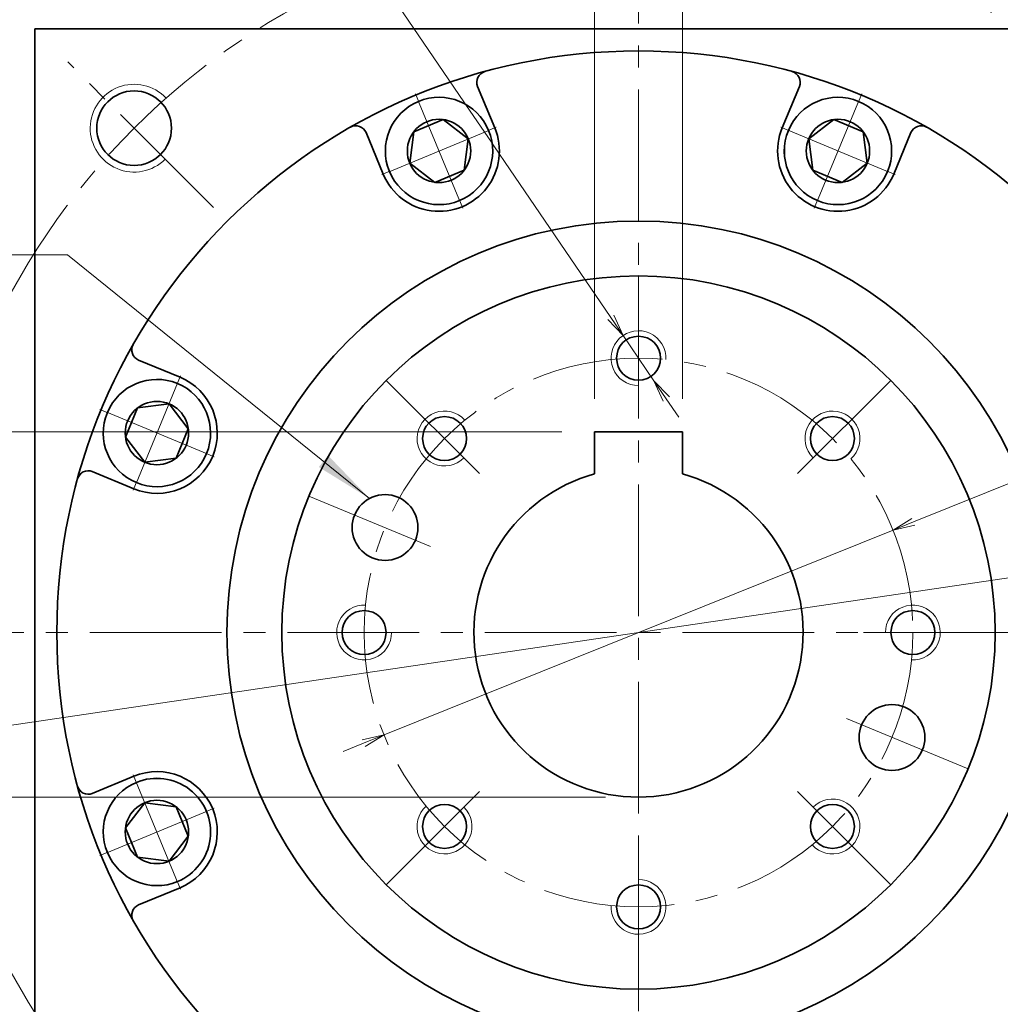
# Model space of a CAD drawing. Header units: millimetres. Extents: x -4 to 761, y -10 to 528.
# Tile 7 of 9: x 393 to 482, y 368 to 457. Entities that reach past the tile are written whole.
import ezdxf

# ---------------------------------------------------------------- set-up
doc = ezdxf.new("R2010")
doc.units = ezdxf.units.MM
doc.set_wipeout_variables(frame=1)
doc.linetypes.add('点画线', pattern=[18, 12, -2, 2, -2])
for name, color, linetype, lineweight in [('中心线层', 1, '点画线', 18), ('尺寸线层', 3, 'Continuous', 18), ('粗实线层', 7, 'Continuous', 35)]:
    doc.layers.add(name, color=color, linetype=linetype, lineweight=lineweight)
doc.styles.add('宋体', font='SimSun.ttf', dxfattribs={"width": 0.8})
doc.styles.add('标准', font='txt', dxfattribs={"width": 0.667})
doc.dimstyles.new('A水平标注$0', dxfattribs={"dimtxt": 3.5, "dimasz": 2, "dimexe": 1.5, "dimexo": 3, "dimgap": 1.1, "dimtad": 1, "dimtoh": 1, "dimdec": 4, "dimdsep": 46, "dimtxsty": '宋体', "dimblk": 'OPEN', "dimcen": 3, "dimclrd": 3, "dimclre": 3, "dimclrt": 6, "dimadec": 0, "dimazin": 0, "dimtm": 1e-09, "dimtfac": 1, "dimtdec": 4, "dimtix": 1, "dimtmove": 0, "dimatfit": 3, "dimldrblk": 'OPEN', "dimfxl": 0, "dimlwd": 13, "dimlwe": 13, "dimarcsym": 0})
doc.dimstyles.new('D直径标注φ25', dxfattribs={"dimtxt": 3.5, "dimasz": 2, "dimexe": 1, "dimexo": 3, "dimtad": 1, "dimtoh": 1, "dimdec": 1, "dimdsep": 46, "dimtxsty": '宋体', "dimblk": 'OPEN', "dimcen": 3, "dimclrd": 3, "dimclre": 3, "dimclrt": 130, "dimadec": 0, "dimazin": 0, "dimtm": 1e-09, "dimtfac": 1, "dimtdec": 1, "dimtmove": 0, "dimatfit": 0, "dimldrblk": 'OPEN', "dimfxl": 0, "dimlwd": 13, "dimlwe": 13, "dimarcsym": 0})
doc.dimstyles.new('螺孔(M8-7H)', dxfattribs={"dimtxt": 3.5, "dimasz": 2, "dimexe": 1.25, "dimexo": 3, "dimtad": 1, "dimtoh": 1, "dimdec": 4, "dimdsep": 46, "dimtxsty": '宋体', "dimblk": 'OPEN', "dimcen": 3, "dimclrd": 3, "dimclre": 3, "dimclrt": 2, "dimadec": 0, "dimazin": 0, "dimtm": 1e-09, "dimtfac": 1, "dimtdec": 4, "dimtmove": 0, "dimatfit": 3, "dimldrblk": 'OPEN', "dimfxl": 0, "dimlwd": 9, "dimlwe": 9, "dimarcsym": 0})

# ---------------------------------------------------------------- blocks, each defined once
blk = doc.blocks.new('_Open')
at = {"color": 0, "linetype": 'ByBlock', "lineweight": -2}
for p, q in [((-1, 0.167), (0, 0)), ((-1, -0.167), (0, 0)), ((0, 0), (-1, 0))]:
    blk.add_line(p, q, dxfattribs=at)
blk = doc.blocks.new('*D20')
at = {"layer": 'Defpoints', "color": 0, "transparency": 16777216}
for p in [(503.96, 480.064), (393.96, 456.565), (503.96, 456.565)]:
    blk.add_point(p, dxfattribs=at)
at = {"layer": '尺寸线层', "color": 3, "lineweight": 13, "transparency": 16777216}
for p, q in [((393.96, 459.565), (393.96, 481.564)), ((503.96, 459.565), (503.96, 481.564)), ((395.96, 480.064), (501.96, 480.064))]:
    blk.add_line(p, q, dxfattribs=at)
at = {"layer": '尺寸线层', "color": 3, "lineweight": 13, "transparency": 16777216, "xscale": 2, "yscale": 2, "zscale": 2, "rotation": 180}
blk.add_blockref('_Open', (393.96, 480.064), dxfattribs=at)
at = {"layer": '尺寸线层', "color": 3, "lineweight": 13, "transparency": 16777216, "xscale": 2, "yscale": 2, "zscale": 2}
blk.add_blockref('_Open', (503.96, 480.064), dxfattribs=at)
at = {"layer": '尺寸线层', "color": 6, "transparency": 16777216, "insert": (448.96, 484.486), "char_height": 7, "attachment_point": 5, "style": '宋体', "bg_fill": 3, "box_fill_scale": 1.1, "bg_fill_color": 257, "bg_fill_transparency": 0}
blk.add_mtext('110', dxfattribs=at)
blk = doc.blocks.new('*D21')
at = {"layer": 'Defpoints', "color": 0, "transparency": 16777216}
for p in [(366.877, 456.565), (393.96, 456.565), (393.96, 346.565)]:
    blk.add_point(p, dxfattribs=at)
at = {"layer": '尺寸线层', "color": 3, "lineweight": 13, "transparency": 16777216}
for p, q in [((390.96, 456.565), (365.377, 456.565)), ((366.877, 348.565), (366.877, 454.565)), ((390.96, 346.565), (365.377, 346.565))]:
    blk.add_line(p, q, dxfattribs=at)
at = {"layer": '尺寸线层', "color": 3, "lineweight": 13, "transparency": 16777216, "xscale": 2, "yscale": 2, "zscale": 2}
for p, rotation in [((366.877, 456.565), 90), ((366.877, 346.565), 270)]:
    blk.add_blockref('_Open', p, dxfattribs=dict(at, rotation=rotation))
at = {"layer": '尺寸线层', "color": 6, "transparency": 16777216, "insert": (362.456, 401.565), "char_height": 7, "attachment_point": 5, "rotation": 90, "style": '宋体', "bg_fill": 3, "box_fill_scale": 1.1, "bg_fill_color": 257, "bg_fill_transparency": 0}
blk.add_mtext('110', dxfattribs=at)
blk = doc.blocks.new('*X6')
at = {"layer": '尺寸线层', "linetype": 'Continuous'}
blk.add_hatch(color=0, dxfattribs=at).paths.add_polyline_path([(32.871, -22.213), (28.245, -19.347), (29.093, -18.297)], flags=0)
at = {"layer": '尺寸线层', "color": 0}
for p, q in [((0, 0), (-20.553, 0)), ((5.347, 0), (0, 0)), ((0, 0), (0, 0))]:
    blk.add_line(p, q, dxfattribs=at)
at = {"layer": '尺寸线层', "color": 0, "linetype": 'Continuous'}
blk.add_line((32.871, -22.213), (5.347, 0), dxfattribs=at)
at = {"layer": '尺寸线层', "color": 0, "insert": (-2.7, 1.08), "char_height": 5.4, "width": 35.70649, "attachment_point": 9, "line_spacing_factor": 1.15057, "style": '标准'}
blk.add_mtext('\\T1.1;2-%%C6H7', dxfattribs=at)
blk = doc.blocks.new('*D22')
at = {"layer": 'Defpoints', "color": 0, "transparency": 16777216}
for p in [(513.262, 411.062), (384.657, 392.068)]:
    blk.add_point(p, dxfattribs=at)
at = {"layer": '尺寸线层', "color": 3, "lineweight": 13, "transparency": 16777216}
for p, q in [((524.592, 412.735), (515.241, 411.354)), ((543.268, 412.735), (524.592, 412.735)), ((384.657, 392.068), (513.262, 411.062)), ((382.679, 391.775), (380.7, 391.483))]:
    blk.add_line(p, q, dxfattribs=at)
at = {"layer": '尺寸线层', "color": 3, "lineweight": 13, "transparency": 16777216, "xscale": 2, "yscale": 2, "zscale": 2}
for p, rotation in [((513.262, 411.062), 188.4014723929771), ((384.657, 392.068), 8.40147239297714)]:
    blk.add_blockref('_Open', p, dxfattribs=dict(at, rotation=rotation))
at = {"layer": '尺寸线层', "color": 130, "transparency": 16777216, "insert": (534.43, 417.392), "char_height": 7, "attachment_point": 5, "style": '宋体', "bg_fill": 3, "box_fill_scale": 1.1, "bg_fill_color": 257, "bg_fill_transparency": 0}
blk.add_mtext('φ130', dxfattribs=at)
blk = doc.blocks.new('*X7')
at = {"layer": '中心线层', "linetype": '点画线', "lineweight": 18}
for p, q in [((0, -5.64), (0, 5.64)), ((-5.64, 0), (5.64, 0))]:
    blk.add_line(p, q, dxfattribs=at)
at = {"layer": '粗实线层'}
for p, q in [((-2.887, 0), (-1.443, 2.5)), ((-1.443, 2.5), (1.443, 2.5)), ((2.887, 0), (1.443, 2.5)), ((2.887, 0), (1.443, 2.5)), ((-2.887, 0), (-1.443, -2.5)), ((2.887, 0), (1.443, -2.5)), ((-1.443, -2.5), (1.443, -2.5))]:
    blk.add_line(p, q, dxfattribs=at)
blk.add_circle((0, 0), 2.887, dxfattribs=at)
for start, end in [(0, 180), (180, 360)]:
    blk.add_arc((0, 0), 4.89, start, end, dxfattribs=at)
blk = doc.blocks.new('*D25')
at = {"layer": 'Defpoints', "color": 0, "transparency": 16777216}
for p in [(472.151, 410.901), (425.769, 392.228)]:
    blk.add_point(p, dxfattribs=at)
at = {"layer": '尺寸线层', "color": 3, "lineweight": 13, "transparency": 16777216}
for p, q in [((518.785, 429.676), (474.006, 411.648)), ((533.456, 429.676), (518.785, 429.676)), ((425.769, 392.228), (472.151, 410.901)), ((423.913, 391.481), (422.058, 390.734))]:
    blk.add_line(p, q, dxfattribs=at)
at = {"layer": '尺寸线层', "color": 3, "lineweight": 13, "transparency": 16777216, "xscale": 2, "yscale": 2, "zscale": 2}
for p, rotation in [((472.151, 410.901), 201.9294855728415), ((425.769, 392.228), 21.92948557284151)]:
    blk.add_blockref('_Open', p, dxfattribs=dict(at, rotation=rotation))
at = {"layer": '尺寸线层', "color": 130, "transparency": 16777216, "insert": (526.621, 434.332), "char_height": 7, "attachment_point": 5, "style": '宋体', "bg_fill": 3, "box_fill_scale": 1.1, "bg_fill_color": 257, "bg_fill_transparency": 0}
blk.add_mtext('φ50', dxfattribs=at)
blk = doc.blocks.new('*D26')
at = {"layer": 'Defpoints', "color": 0, "transparency": 16777216}
for p in [(444.96, 469.25), (444.96, 419.865), (452.96, 419.865)]:
    blk.add_point(p, dxfattribs=at)
at = {"layer": '尺寸线层', "color": 3, "lineweight": 13, "transparency": 16777216}
for p, q in [((444.96, 422.865), (444.96, 470.75)), ((452.96, 422.865), (452.96, 470.75)), ((442.96, 469.25), (440.96, 469.25)), ((452.96, 469.25), (444.96, 469.25)), ((454.96, 469.25), (456.96, 469.25))]:
    blk.add_line(p, q, dxfattribs=at)
at = {"layer": '尺寸线层', "color": 3, "lineweight": 13, "transparency": 16777216, "xscale": 2, "yscale": 2, "zscale": 2}
blk.add_blockref('_Open', (444.96, 469.25), dxfattribs=at)
at = {"layer": '尺寸线层', "color": 3, "lineweight": 13, "transparency": 16777216, "xscale": 2, "yscale": 2, "zscale": 2, "rotation": 180}
blk.add_blockref('_Open', (452.96, 469.25), dxfattribs=at)
at = {"layer": '尺寸线层', "color": 6, "transparency": 16777216, "insert": (448.96, 474.024), "char_height": 7, "attachment_point": 5, "style": '宋体', "bg_fill": 3, "box_fill_scale": 1.1, "bg_fill_color": 257, "bg_fill_transparency": 0}
blk.add_mtext('\\A1;8{\\H1x;%%P0.011}', dxfattribs=at)
blk = doc.blocks.new('*D27')
at = {"layer": 'Defpoints', "color": 0, "transparency": 16777216}
for p in [(444.96, 419.865), (378.988, 386.565), (448.96, 386.565)]:
    blk.add_point(p, dxfattribs=at)
at = {"layer": '尺寸线层', "color": 3, "lineweight": 13, "transparency": 16777216}
for p, q in [((441.96, 419.865), (377.488, 419.865)), ((378.988, 417.865), (378.988, 388.565)), ((445.96, 386.565), (377.488, 386.565))]:
    blk.add_line(p, q, dxfattribs=at)
at = {"layer": '尺寸线层', "color": 3, "lineweight": 13, "transparency": 16777216, "xscale": 2, "yscale": 2, "zscale": 2}
for p, rotation in [((378.988, 419.865), 90), ((378.988, 386.565), 270)]:
    blk.add_blockref('_Open', p, dxfattribs=dict(at, rotation=rotation))
at = {"layer": '尺寸线层', "color": 6, "transparency": 16777216, "insert": (374.566, 403.215), "char_height": 7, "attachment_point": 5, "rotation": 90, "style": '宋体', "bg_fill": 3, "box_fill_scale": 1.1, "bg_fill_color": 257, "bg_fill_transparency": 0}
blk.add_mtext('33.3', dxfattribs=at)
blk = doc.blocks.new('*D32')
at = {"color": 3, "lineweight": 9, "transparency": 16777216}
for p, q in [((390.001, 468.577), (420.335, 468.577)), ((420.335, 468.577), (446.426, 430.284)), ((450.367, 424.499), (447.552, 428.631)), ((451.494, 422.846), (452.62, 421.193))]:
    blk.add_line(p, q, dxfattribs=at)
at = {"layer": 'Defpoints', "color": 0, "transparency": 16777216}
for p in [(447.552, 428.631), (450.367, 424.499)]:
    blk.add_point(p, dxfattribs=at)
at = {"color": 3, "lineweight": 9, "transparency": 16777216, "xscale": 2, "yscale": 2, "zscale": 2}
for p, rotation in [((447.552, 428.631), 304.2684397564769), ((450.367, 424.499), 124.2684397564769)]:
    blk.add_blockref('_Open', p, dxfattribs=dict(at, rotation=rotation))
at = {"color": 2, "transparency": 16777216, "insert": (404.668, 473.15), "char_height": 7, "attachment_point": 5, "style": '宋体', "bg_fill": 3, "box_fill_scale": 1.1, "bg_fill_color": 257, "bg_fill_transparency": 0}
blk.add_mtext('8-M5{\\famgdt|b0|i0|c0|p0;x}{12}', dxfattribs=at)

msp = doc.modelspace()

# ---------------------------------------------------------------- linework, layer by layer
at = {"layer": '中心线层'}
for p, q in [((448.95979, 331.06476), (448.95979, 469.56476)), ((410.23978, 440.28477), (396.96364, 453.56091)), ((448.95979, 434.06476), (448.95979, 420.37977)), ((425.97882, 424.54573), (435.65557, 414.86898)), ((471.94076, 424.54573), (462.26402, 414.86898)), ((418.93371, 414.00197), (431.57698, 408.76495)), ((380.95979, 401.56476), (516.95979, 401.56476)), ((481.45979, 401.56476), (467.77481, 401.56476)), ((478.98588, 389.12754), (466.3426, 394.36456)), ((425.97882, 378.58379), (435.65557, 388.26053)), ((471.94076, 378.58379), (462.26402, 388.26053)), ((448.95979, 369.06476), (448.95979, 382.74974))]:
    msp.add_line(p, q, dxfattribs=at)
for radius in [65, 25]:
    msp.add_circle((448.95979, 401.56476), radius, dxfattribs=at)
at = {"layer": '粗实线层'}
for p, q in [((393.95979, 346.56476), (393.95979, 456.56476)), ((393.95979, 456.56476), (503.95979, 456.56476)), ((435.86367, 447.55379), (434.29767, 451.33445)), ((462.05592, 447.55379), (463.62192, 451.33445)), ((425.70099, 443.34427), (424.13499, 447.12493)), ((472.21859, 443.34427), (473.78459, 447.12493)), ((407.18027, 424.82356), (403.39962, 426.38955)), ((402.97076, 388.46863), (399.1901, 386.90263)), ((407.18027, 378.30596), (403.39962, 376.73996))]:
    msp.add_line(p, q, dxfattribs=at)
for centre, radius in [((448.95979, 401.56476), 53), ((402.99785, 447.5267), 3.4), ((448.95979, 401.56476), 37.5), ((448.95979, 401.56476), 32.5), ((448.95979, 426.56476), 2), ((431.28212, 419.24243), 2), ((466.63746, 419.24243), 2), ((423.95979, 401.56476), 2), ((473.95979, 401.56476), 2), ((431.28212, 383.88709), 2), ((466.63746, 383.88709), 2), ((448.95979, 376.56476), 2)]:
    msp.add_circle(centre, radius, dxfattribs=at)
at = {"layer": '粗实线层', "color": 4}
for centre in [(425.8628, 411.13184), (472.05678, 391.99767)]:
    msp.add_circle(centre, 3, dxfattribs=at)
at = {"layer": '粗实线层'}
for centre, radius, start, end in [((435.22155, 451.71713), 1, 105.3191645, 202.5000344), ((462.69804, 451.71713), 1, 337.4999656, 74.6808355), ((423.21111, 446.74225), 1, 22.4999656, 119.6808355), ((430.78233, 445.44903), 5.5, 202.5, 22.5), ((467.13726, 445.44903), 5.5, 157.5, 337.5), ((474.70847, 446.74225), 1, 60.3191645, 157.5000344), ((403.7823, 427.31343), 1, 150.3191645, 247.5000344), ((405.07551, 383.38729), 5.5, 292.5, 112.5), ((398.80742, 387.82651), 1, 195.3191645, 292.5000344), ((403.7823, 375.81608), 1, 112.4999656, 209.6808355)]:
    msp.add_arc(centre, radius, start, end, dxfattribs=at)
at = {"layer": '粗实线层', "lineweight": 18}
for centre, radius, start, end in [((402.99785, 447.5267), 4, 43.2367746, 315), ((448.95979, 426.56476), 2.5, 357.134016, 270), ((431.28212, 419.24243), 2.5, 42.134016, 315), ((466.63746, 419.24243), 2.5, 312.134016, 225), ((423.95979, 401.56476), 2.5, 87.134016, 360), ((473.95979, 401.56476), 2.5, 267.134016, 180), ((466.63746, 383.88709), 2.5, 222.134016, 135), ((431.28212, 383.88709), 2.5, 132.134016, 45), ((448.95979, 376.56476), 2.5, 177.134016, 90)]:
    msp.add_arc(centre, radius, start, end, dxfattribs=at)

# ---------------------------------------------------------------- next in the draw order: dimensions: what is measured, and where the dimension line sits
at = {"layer": '尺寸线层'}
dim = msp.add_linear_dim(base=(503.95979, 480.0644), p1=(393.95979, 456.56476), p2=(503.95979, 456.56476), dimstyle='A水平标注$0', override={"dimtxt": 7, "dimgap": 1, "dimdec": 1, "dimpost": '<>', "dimblk": 'Open', "dimtvp": 0.1, "dimtfill": 1, "dimtfillclr": 256}, dxfattribs=at)
dim.commit()
dim.dimension.update_dxf_attribs({"geometry": '*D20', "text_midpoint": (448.95979, 484.48619)})

# ---------------------------------------------------------------- next in the draw order: wipeouts: each hides what was drawn before it
for points in [[(435.3001, 447.32036), (435.28951, 447.34571), (435.27879, 447.37101), (435.26792, 447.39624), (435.2569, 447.42141), (435.24575, 447.44653), (435.23446, 447.47157), (435.22302, 447.49656), (435.21145, 447.52148), (435.19973, 447.54633), (435.18788, 447.57112), (435.17588, 447.59584), (435.16375, 447.62049), (435.15148, 447.64508), (435.13907, 447.66959), (435.12653, 447.69404), (435.11384, 447.71841), (435.10102, 447.74271), (435.08807, 447.76694), (435.07498, 447.7911), (435.06175, 447.81518), (435.04839, 447.83919), (435.03489, 447.86313), (435.02126, 447.88698), (435.00749, 447.91076), (434.99359, 447.93446), (434.97956, 447.95809), (434.9654, 447.98163), (434.9511, 448.0051), (434.93667, 448.02848), (434.92211, 448.05178), (434.92211, 448.05178), (434.79598, 448.24237), (434.66108, 448.42685), (434.51771, 448.60483), (434.36618, 448.77591), (434.20682, 448.93973), (434.03998, 449.09592), (433.86603, 449.24415), (433.68534, 449.38409), (433.4983, 449.51543), (433.30534, 449.63789), (433.10686, 449.7512), (432.90331, 449.85511), (432.69513, 449.9494), (432.48276, 450.03386), (432.26668, 450.1083), (432.04736, 450.17257), (431.82528, 450.22652), (431.60092, 450.27003), (431.37477, 450.30301), (431.14732, 450.32539), (430.91908, 450.33712), (430.69054, 450.33817), (430.4622, 450.32854), (430.23456, 450.30826), (430.00812, 450.27736), (429.78337, 450.23591), (429.5608, 450.184), (429.34089, 450.12176), (429.12414, 450.04931), (428.91101, 449.9668), (428.91101, 449.9668), (428.70196, 449.87443), (428.49746, 449.7724), (428.29795, 449.66092), (428.10387, 449.54024), (427.91564, 449.41062), (427.73367, 449.27235), (427.55836, 449.12573), (427.39009, 448.97108), (427.22923, 448.80873), (427.07613, 448.63905), (426.93113, 448.4624), (426.79454, 448.27916), (426.66666, 448.08975), (426.54777, 447.89456), (426.43813, 447.69404), (426.33798, 447.48861), (426.24754, 447.27872), (426.167, 447.06484), (426.09654, 446.84743), (426.03632, 446.62697), (425.98647, 446.40393), (425.94709, 446.1788), (425.91827, 445.95208), (425.90008, 445.72427), (425.89255, 445.49585), (425.89571, 445.26733), (425.90953, 445.0392), (425.934, 444.81198), (425.96906, 444.58614), (426.01464, 444.36219), (426.01464, 444.36219), (426.02082, 444.33541), (426.02715, 444.30868), (426.03364, 444.28198), (426.04027, 444.25531), (426.04705, 444.22869), (426.05398, 444.2021), (426.06106, 444.17555), (426.06829, 444.14904), (426.07567, 444.12257), (426.0832, 444.09615), (426.09088, 444.06977), (426.0987, 444.04343), (426.10667, 444.01713), (426.11479, 443.99088), (426.12306, 443.96468), (426.13147, 443.93852), (426.14003, 443.91241), (426.14874, 443.88635), (426.1576, 443.86034), (426.1666, 443.83438), (426.17574, 443.80847), (426.18503, 443.78261), (426.19447, 443.75681), (426.20405, 443.73106), (426.21377, 443.70536), (426.22364, 443.67972), (426.23366, 443.65413), (426.24381, 443.6286), (426.25411, 443.60313), (426.26456, 443.57771), (426.26456, 443.57771), (426.36869, 443.34383), (426.48491, 443.11573), (426.61292, 442.89402), (426.75235, 442.67931), (426.90283, 442.47219), (427.06394, 442.27323), (427.23525, 442.08298), (427.41628, 441.90195), (427.60653, 441.73065), (427.80549, 441.56954), (428.0126, 441.41906), (428.22731, 441.27962), (428.44902, 441.15162), (428.67713, 441.03539), (428.91101, 440.93126), (429.15001, 440.83952), (429.39349, 440.7604), (429.64078, 440.69414), (429.8912, 440.64092), (430.14406, 440.60087), (430.39866, 440.57411), (430.65432, 440.56071), (430.91033, 440.56071), (431.16599, 440.57411), (431.4206, 440.60087), (431.67346, 440.64092), (431.92388, 440.69414), (432.17116, 440.7604), (432.41464, 440.83952), (432.65365, 440.93126), (432.65365, 440.93126), (432.88753, 441.03539), (433.11564, 441.15162), (433.33735, 441.27962), (433.55206, 441.41906), (433.75917, 441.56954), (433.95813, 441.73065), (434.14838, 441.90195), (434.32941, 442.08298), (434.50071, 442.27323), (434.66183, 442.47219), (434.81231, 442.67931), (434.95174, 442.89402), (435.07974, 443.11573), (435.19597, 443.34383), (435.3001, 443.57771), (435.39185, 443.81672), (435.47096, 444.0602), (435.53722, 444.30749), (435.59045, 444.5579), (435.63049, 444.81076), (435.65725, 445.06537), (435.67065, 445.32103), (435.67065, 445.57704), (435.65725, 445.8327), (435.63049, 446.08731), (435.59045, 446.34017), (435.53722, 446.59058), (435.47096, 446.83787), (435.39185, 447.08135)], [(471.65503, 443.57771), (471.66547, 443.60313), (471.67577, 443.6286), (471.68593, 443.65413), (471.69594, 443.67972), (471.70581, 443.70536), (471.71554, 443.73106), (471.72512, 443.75681), (471.73455, 443.78261), (471.74384, 443.80847), (471.75299, 443.83438), (471.76199, 443.86034), (471.77084, 443.88635), (471.77955, 443.91241), (471.78811, 443.93852), (471.79652, 443.96468), (471.80479, 443.99088), (471.81291, 444.01713), (471.82088, 444.04343), (471.82871, 444.06977), (471.83638, 444.09615), (471.84391, 444.12257), (471.85129, 444.14904), (471.85852, 444.17555), (471.8656, 444.2021), (471.87253, 444.22869), (471.87931, 444.25531), (471.88595, 444.28198), (471.89243, 444.30868), (471.89876, 444.33541), (471.90494, 444.36219), (471.90494, 444.36219), (471.95052, 444.58614), (471.98558, 444.81198), (472.01005, 445.0392), (472.02388, 445.26733), (472.02703, 445.49585), (472.0195, 445.72427), (472.00131, 445.95208), (471.97249, 446.1788), (471.93312, 446.40393), (471.88326, 446.62697), (471.82304, 446.84743), (471.75258, 447.06484), (471.67205, 447.27872), (471.5816, 447.48861), (471.48145, 447.69404), (471.37181, 447.89456), (471.25292, 448.08975), (471.12504, 448.27916), (470.98845, 448.4624), (470.84345, 448.63905), (470.69035, 448.80873), (470.52949, 448.97108), (470.36123, 449.12573), (470.18592, 449.27235), (470.00394, 449.41062), (469.81571, 449.54024), (469.62163, 449.66092), (469.42212, 449.7724), (469.21762, 449.87443), (469.00858, 449.9668), (469.00858, 449.9668), (468.79545, 450.04931), (468.57869, 450.12176), (468.35879, 450.184), (468.13622, 450.23591), (467.91147, 450.27736), (467.68502, 450.30826), (467.45738, 450.32854), (467.22904, 450.33817), (467.0005, 450.33712), (466.77226, 450.32539), (466.54482, 450.30301), (466.31867, 450.27003), (466.09431, 450.22652), (465.87222, 450.17257), (465.6529, 450.1083), (465.43682, 450.03386), (465.22446, 449.9494), (465.01627, 449.85511), (464.81272, 449.7512), (464.61425, 449.63789), (464.42128, 449.51543), (464.23425, 449.38409), (464.05356, 449.24415), (463.8796, 449.09592), (463.71276, 448.93973), (463.55341, 448.77591), (463.40188, 448.60483), (463.2585, 448.42685), (463.1236, 448.24237), (462.99747, 448.05178), (462.99747, 448.05178), (462.98291, 448.02848), (462.96849, 448.0051), (462.95419, 447.98163), (462.94002, 447.95809), (462.92599, 447.93446), (462.91209, 447.91076), (462.89833, 447.88698), (462.8847, 447.86313), (462.8712, 447.83919), (462.85784, 447.81518), (462.84461, 447.7911), (462.83152, 447.76694), (462.81856, 447.74271), (462.80574, 447.71841), (462.79306, 447.69404), (462.78051, 447.66959), (462.7681, 447.64508), (462.75583, 447.62049), (462.7437, 447.59584), (462.73171, 447.57112), (462.71985, 447.54633), (462.70814, 447.52148), (462.69656, 447.49656), (462.68513, 447.47157), (462.67383, 447.44653), (462.66268, 447.42141), (462.65167, 447.39624), (462.6408, 447.37101), (462.63007, 447.34571), (462.61948, 447.32036), (462.61948, 447.32036), (462.52774, 447.08135), (462.44863, 446.83787), (462.38237, 446.59058), (462.32914, 446.34017), (462.28909, 446.08731), (462.26233, 445.8327), (462.24893, 445.57704), (462.24893, 445.32103), (462.26233, 445.06537), (462.28909, 444.81076), (462.32914, 444.5579), (462.38237, 444.30749), (462.44863, 444.0602), (462.52774, 443.81672), (462.61948, 443.57771), (462.72361, 443.34383), (462.83984, 443.11573), (462.96784, 442.89402), (463.10728, 442.67931), (463.25776, 442.47219), (463.41887, 442.27323), (463.59017, 442.08298), (463.7712, 441.90195), (463.96145, 441.73065), (464.16041, 441.56954), (464.36753, 441.41906), (464.58224, 441.27962), (464.80395, 441.15162), (465.03206, 441.03539), (465.26593, 440.93126), (465.26593, 440.93126), (465.50494, 440.83952), (465.74842, 440.7604), (465.99571, 440.69414), (466.24612, 440.64092), (466.49898, 440.60087), (466.75359, 440.57411), (467.00925, 440.56071), (467.26526, 440.56071), (467.52092, 440.57411), (467.77553, 440.60087), (468.02839, 440.64092), (468.2788, 440.69414), (468.52609, 440.7604), (468.76957, 440.83952), (469.00858, 440.93126), (469.24245, 441.03539), (469.47056, 441.15162), (469.69227, 441.27962), (469.90698, 441.41906), (470.1141, 441.56954), (470.31306, 441.73065), (470.50331, 441.90195), (470.68434, 442.08298), (470.85564, 442.27323), (471.01675, 442.47219), (471.16723, 442.67931), (471.30667, 442.89402), (471.43467, 443.11573), (471.5509, 443.34383)], [(403.20419, 387.90506), (403.17884, 387.89448), (403.15354, 387.88375), (403.12831, 387.87288), (403.10313, 387.86187), (403.07802, 387.85071), (403.05297, 387.83942), (403.02799, 387.82798), (403.00307, 387.81641), (402.97822, 387.80469), (402.95343, 387.79284), (402.92871, 387.78085), (402.90405, 387.76871), (402.87947, 387.75644), (402.85495, 387.74404), (402.83051, 387.73149), (402.80614, 387.71881), (402.78183, 387.70599), (402.7576, 387.69303), (402.73345, 387.67994), (402.70936, 387.66671), (402.68535, 387.65335), (402.66142, 387.63985), (402.63757, 387.62622), (402.61379, 387.61245), (402.59008, 387.59856), (402.56646, 387.58452), (402.54292, 387.57036), (402.51945, 387.55606), (402.49607, 387.54163), (402.47277, 387.52708), (402.47277, 387.52708), (402.28218, 387.40094), (402.0977, 387.26604), (401.91972, 387.12267), (401.74864, 386.97114), (401.58482, 386.81178), (401.42862, 386.64494), (401.2804, 386.47099), (401.14046, 386.2903), (401.00912, 386.10327), (400.88666, 385.9103), (400.77335, 385.71183), (400.66943, 385.50827), (400.57515, 385.30009), (400.49069, 385.08772), (400.41624, 384.87165), (400.35198, 384.65233), (400.29803, 384.43024), (400.25452, 384.20588), (400.22153, 383.97973), (400.19916, 383.75229), (400.18743, 383.52404), (400.18638, 383.29551), (400.196, 383.06717), (400.21629, 382.83953), (400.24719, 382.61308), (400.28864, 382.38833), (400.34054, 382.16576), (400.40279, 381.94586), (400.47524, 381.7291), (400.55774, 381.51597), (400.55774, 381.51597), (400.65011, 381.30693), (400.75215, 381.10243), (400.86363, 380.90292), (400.98431, 380.70883), (401.11393, 380.5206), (401.25219, 380.33863), (401.39882, 380.16332), (401.55347, 379.99505), (401.71581, 379.83419), (401.8855, 379.6811), (402.06215, 379.53609), (402.24538, 379.3995), (402.4348, 379.27162), (402.62998, 379.15273), (402.83051, 379.04309), (403.03594, 378.94294), (403.24582, 378.8525), (403.45971, 378.77196), (403.67712, 378.70151), (403.89758, 378.64129), (404.12062, 378.59143), (404.34575, 378.55205), (404.57246, 378.52324), (404.80028, 378.50504), (405.0287, 378.49752), (405.25722, 378.50067), (405.48534, 378.5145), (405.71257, 378.53897), (405.93841, 378.57403), (406.16236, 378.6196), (406.16236, 378.6196), (406.18913, 378.62579), (406.21587, 378.63212), (406.24257, 378.6386), (406.26924, 378.64523), (406.29586, 378.65202), (406.32245, 378.65895), (406.349, 378.66603), (406.37551, 378.67326), (406.40197, 378.68064), (406.4284, 378.68816), (406.45478, 378.69584), (406.48112, 378.70366), (406.50742, 378.71164), (406.53366, 378.71976), (406.55987, 378.72802), (406.58602, 378.73644), (406.61213, 378.745), (406.63819, 378.75371), (406.6642, 378.76256), (406.69017, 378.77156), (406.71608, 378.7807), (406.74193, 378.78999), (406.76774, 378.79943), (406.79349, 378.80901), (406.81919, 378.81874), (406.84483, 378.82861), (406.87042, 378.83862), (406.89595, 378.84878), (406.92142, 378.85908), (406.94684, 378.86952), (406.94684, 378.86952), (407.18071, 378.97365), (407.40882, 379.08988), (407.63053, 379.21788), (407.84524, 379.35732), (408.05236, 379.50779), (408.25132, 379.66891), (408.44157, 379.84021), (408.6226, 380.02124), (408.7939, 380.21149), (408.95501, 380.41045), (409.10549, 380.61757), (409.24492, 380.83227), (409.37293, 381.05399), (409.48916, 381.28209), (409.59329, 381.51597), (409.68503, 381.75498), (409.76414, 381.99846), (409.8304, 382.24574), (409.88363, 382.49616), (409.92368, 382.74902), (409.95044, 383.00363), (409.96384, 383.25929), (409.96384, 383.5153), (409.95044, 383.77096), (409.92368, 384.02557), (409.88363, 384.27842), (409.8304, 384.52884), (409.76414, 384.77613), (409.68503, 385.01961), (409.59329, 385.25861), (409.59329, 385.25861), (409.48916, 385.49249), (409.37293, 385.7206), (409.24492, 385.94231), (409.10549, 386.15702), (408.95501, 386.36414), (408.7939, 386.56309), (408.6226, 386.75335), (408.44157, 386.93437), (408.25132, 387.10568), (408.05236, 387.26679), (407.84524, 387.41727), (407.63053, 387.5567), (407.40882, 387.68471), (407.18071, 387.80093), (406.94684, 387.90506), (406.70783, 387.99681), (406.46435, 388.07592), (406.21706, 388.14218), (405.96665, 388.19541), (405.71379, 388.23546), (405.45918, 388.26222), (405.20352, 388.27562), (404.94751, 388.27562), (404.69185, 388.26222), (404.43724, 388.23546), (404.18438, 388.19541), (403.93397, 388.14218), (403.68668, 388.07592), (403.4432, 387.99681)]]:
    msp.add_wipeout(points).dxf.layer = '粗实线层'

# ---------------------------------------------------------------- next in the draw order: block references
at = {"layer": '粗实线层'}
for p, rotation in [((430.78233, 445.44903), 22.5), ((467.13726, 445.44903), 337.5000000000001), ((405.07551, 383.38729), 112.5)]:
    msp.add_blockref('*X7', p, dxfattribs=dict(at, rotation=rotation))

# ---------------------------------------------------------------- next in the draw order: dimensions: what is measured, and where the dimension line sits
at = {"layer": '尺寸线层'}
dim = msp.add_linear_dim(base=(366.8774, 456.56476), p1=(393.95979, 346.56476), p2=(393.95979, 456.56476), angle=90, dimstyle='A水平标注$0', override={"dimtxt": 7, "dimgap": 1, "dimdec": 1, "dimpost": '<>', "dimblk": 'Open', "dimtvp": 0.1, "dimtfill": 1, "dimtfillclr": 256}, dxfattribs=at)
dim.commit()
dim.dimension.update_dxf_attribs({"geometry": '*D21', "text_midpoint": (362.45562, 401.56476)})

# ---------------------------------------------------------------- next in the draw order: block references
msp.add_blockref('*X6', (391.58165, 435.99307), dxfattribs=at)

# ---------------------------------------------------------------- next in the draw order: dimensions: what is measured, and where the dimension line sits
dim = msp.add_diameter_dim_2p(p1=(384.65733, 392.06771), p2=(513.26225, 411.0618), dimstyle='D直径标注φ25', override={"dimtxt": 7, "dimgap": 1, "dimpost": 'φ<>'}, dxfattribs=at)
dim.commit()
dim.dimension.update_dxf_attribs({"geometry": '*D22', "text_midpoint": (524.5917, 412.73509), "dimtype": 163})

# ---------------------------------------------------------------- next in the draw order: linework, layer by layer
at = {"layer": '粗实线层'}
msp.add_line((402.97076, 414.66088), (399.1901, 416.22688), dxfattribs=at)
for centre, radius, start, end in [((405.07551, 419.74222), 5.5, 247.5, 67.5), ((398.80742, 415.303), 1, 67.4999656, 164.6808355)]:
    msp.add_arc(centre, radius, start, end, dxfattribs=at)

# ---------------------------------------------------------------- next in the draw order: dimensions: what is measured, and where the dimension line sits
at = {"layer": '尺寸线层'}
dim = msp.add_diameter_dim_2p(p1=(425.76869, 392.22813), p2=(472.1509, 410.90139), dimstyle='D直径标注φ25', override={"dimtxt": 7, "dimgap": 1, "dimpost": 'φ<>'}, dxfattribs=at)
dim.commit()
dim.dimension.update_dxf_attribs({"geometry": '*D25', "text_midpoint": (526.62056, 429.67598), "dimtype": 163})

# ---------------------------------------------------------------- next in the draw order: linework, layer by layer
at = {"layer": '粗实线层'}
for p, q in [((452.95979, 419.86476), (444.95979, 419.86476)), ((444.95979, 419.86476), (444.95979, 416.02159)), ((452.95979, 419.86476), (452.95979, 416.02159))]:
    msp.add_line(p, q, dxfattribs=at)
msp.add_arc((448.95979, 401.56476), 15, 105.46601, 74.53399, dxfattribs=at)

# ---------------------------------------------------------------- next in the draw order: wipeouts: each hides what was drawn before it
msp.add_wipeout([(406.94684, 424.25999), (406.92142, 424.27043), (406.89595, 424.28073), (406.87042, 424.29089), (406.84483, 424.3009), (406.81919, 424.31077), (406.79349, 424.3205), (406.76774, 424.33008), (406.74193, 424.33952), (406.71608, 424.34881), (406.69017, 424.35795), (406.6642, 424.36695), (406.63819, 424.37581), (406.61213, 424.38451), (406.58602, 424.39307), (406.55987, 424.40149), (406.53366, 424.40976), (406.50742, 424.41787), (406.48112, 424.42585), (406.45478, 424.43367), (406.4284, 424.44135), (406.40197, 424.44887), (406.37551, 424.45625), (406.349, 424.46348), (406.32245, 424.47056), (406.29586, 424.4775), (406.26924, 424.48428), (406.24257, 424.49091), (406.21587, 424.49739), (406.18913, 424.50373), (406.16236, 424.50991), (406.16236, 424.50991), (405.93841, 424.55548), (405.71257, 424.59054), (405.48534, 424.61501), (405.25722, 424.62884), (405.0287, 424.63199), (404.80028, 424.62447), (404.57246, 424.60627), (404.34575, 424.57746), (404.12062, 424.53808), (403.89758, 424.48823), (403.67712, 424.428), (403.45971, 424.35755), (403.24582, 424.27701), (403.03594, 424.18657), (402.83051, 424.08642), (402.62998, 423.97678), (402.4348, 423.85789), (402.24538, 423.73001), (402.06215, 423.59342), (401.8855, 423.44841), (401.71581, 423.29532), (401.55347, 423.13446), (401.39882, 422.96619), (401.25219, 422.79088), (401.11393, 422.60891), (400.98431, 422.42068), (400.86363, 422.22659), (400.75215, 422.02708), (400.65011, 421.82258), (400.55774, 421.61354), (400.55774, 421.61354), (400.47524, 421.40041), (400.40279, 421.18366), (400.34054, 420.96375), (400.28864, 420.74118), (400.24719, 420.51643), (400.21629, 420.28999), (400.196, 420.06235), (400.18638, 419.83401), (400.18743, 419.60547), (400.19916, 419.37723), (400.22153, 419.14978), (400.25452, 418.92363), (400.29803, 418.69927), (400.35198, 418.47719), (400.41624, 418.25786), (400.49069, 418.04179), (400.57515, 417.82942), (400.66943, 417.62124), (400.77335, 417.41768), (400.88666, 417.21921), (401.00912, 417.02624), (401.14046, 416.83921), (401.2804, 416.65852), (401.42862, 416.48457), (401.58482, 416.31773), (401.74864, 416.15837), (401.91972, 416.00684), (402.0977, 415.86347), (402.28218, 415.72857), (402.47277, 415.60244), (402.47277, 415.60244), (402.49607, 415.58788), (402.51945, 415.57345), (402.54292, 415.55915), (402.56646, 415.54499), (402.59008, 415.53096), (402.61379, 415.51706), (402.63757, 415.50329), (402.66142, 415.48966), (402.68535, 415.47616), (402.70936, 415.4628), (402.73345, 415.44957), (402.7576, 415.43648), (402.78183, 415.42352), (402.80614, 415.4107), (402.83051, 415.39802), (402.85495, 415.38548), (402.87947, 415.37307), (402.90405, 415.3608), (402.92871, 415.34866), (402.95343, 415.33667), (402.97822, 415.32482), (403.00307, 415.3131), (403.02799, 415.30153), (403.05297, 415.29009), (403.07802, 415.2788), (403.10313, 415.26764), (403.12831, 415.25663), (403.15354, 415.24576), (403.17884, 415.23503), (403.20419, 415.22445), (403.20419, 415.22445), (403.4432, 415.1327), (403.68668, 415.05359), (403.93397, 414.98733), (404.18438, 414.9341), (404.43724, 414.89405), (404.69185, 414.86729), (404.94751, 414.85389), (405.20352, 414.85389), (405.45918, 414.86729), (405.71379, 414.89405), (405.96665, 414.9341), (406.21706, 414.98733), (406.46435, 415.05359), (406.70783, 415.1327), (406.94684, 415.22445), (407.18071, 415.32858), (407.40882, 415.4448), (407.63053, 415.57281), (407.84524, 415.71224), (408.05236, 415.86272), (408.25132, 416.02383), (408.44157, 416.19514), (408.6226, 416.37616), (408.7939, 416.56642), (408.95501, 416.76538), (409.10549, 416.97249), (409.24492, 417.1872), (409.37293, 417.40891), (409.48916, 417.63702), (409.59329, 417.8709), (409.59329, 417.8709), (409.68503, 418.1099), (409.76414, 418.35338), (409.8304, 418.60067), (409.88363, 418.85109), (409.92368, 419.10395), (409.95044, 419.35855), (409.96384, 419.61421), (409.96384, 419.87022), (409.95044, 420.12588), (409.92368, 420.38049), (409.88363, 420.63335), (409.8304, 420.88377), (409.76414, 421.13105), (409.68503, 421.37453), (409.59329, 421.61354), (409.48916, 421.84742), (409.37293, 422.07553), (409.24492, 422.29724), (409.10549, 422.51195), (408.95501, 422.71906), (408.7939, 422.91802), (408.6226, 423.10827), (408.44157, 423.2893), (408.25132, 423.4606), (408.05236, 423.62172), (407.84524, 423.7722), (407.63053, 423.91163), (407.40882, 424.03963), (407.18071, 424.15586)]).dxf.layer = '粗实线层'

# ---------------------------------------------------------------- next in the draw order: block references
at = {"layer": '粗实线层', "rotation": 67.50000000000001}
msp.add_blockref('*X7', (405.07551, 419.74222), dxfattribs=at)

# ---------------------------------------------------------------- next in the draw order: dimensions: what is measured, and where the dimension line sits
at = {"layer": '尺寸线层'}
dim = msp.add_linear_dim(base=(444.95979, 469.25028), p1=(452.95979, 419.86476), p2=(444.95979, 419.86476), text='\\A1;8{\\H1x;%%P0.011}', dimstyle='A水平标注$0', override={"dimtxt": 7, "dimgap": 1, "dimdec": 1, "dimpost": '<>', "dimblk": 'Open', "dimtvp": 0.1, "dimtfill": 1, "dimtfillclr": 256}, dxfattribs=at)
dim.commit()
dim.dimension.update_dxf_attribs({"geometry": '*D26', "text_midpoint": (448.95979, 474.02402)})

# ---------------------------------------------------------------- next in the draw order: dimensions: what is measured, and where the dimension line sits
dim = msp.add_diameter_dim_2p(p1=(450.36747, 424.49873), p2=(447.55211, 428.63078), text='8-M<>{\\famgdt|b0|i0|c0|p0;x}{12}', dimstyle='螺孔(M8-7H)', override={"dimtxt": 7, "dimgap": 1, "dimtad": 1, "dimtih": 0, "dimtoh": 1, "dimdec": 4, "dimlfac": 1, "dimpost": '<>', "dimcen": 0, "dimse1": 0, "dimse2": 0, "dimsd1": 0, "dimsd2": 0, "dimtix": 0, "dimtofl": 1, "dimatfit": 3, "dimtvp": 0.1})
dim.commit()
dim.dimension.update_dxf_attribs({"geometry": '*D32', "text_midpoint": (404.66816, 468.57671), "dimtype": 163})
dim = msp.add_linear_dim(base=(378.98807, 386.56476), p1=(444.95979, 419.86476), p2=(448.95979, 386.56476), angle=270, dimstyle='A水平标注$0', override={"dimtxt": 7, "dimgap": 1, "dimdec": 1, "dimpost": '<>', "dimblk": 'Open', "dimtvp": 0.1, "dimtfill": 1, "dimtfillclr": 256}, dxfattribs=at)
dim.commit()
dim.dimension.update_dxf_attribs({"geometry": '*D27', "text_midpoint": (374.56628, 403.21476)})

doc.saveas('drawing.dxf')
